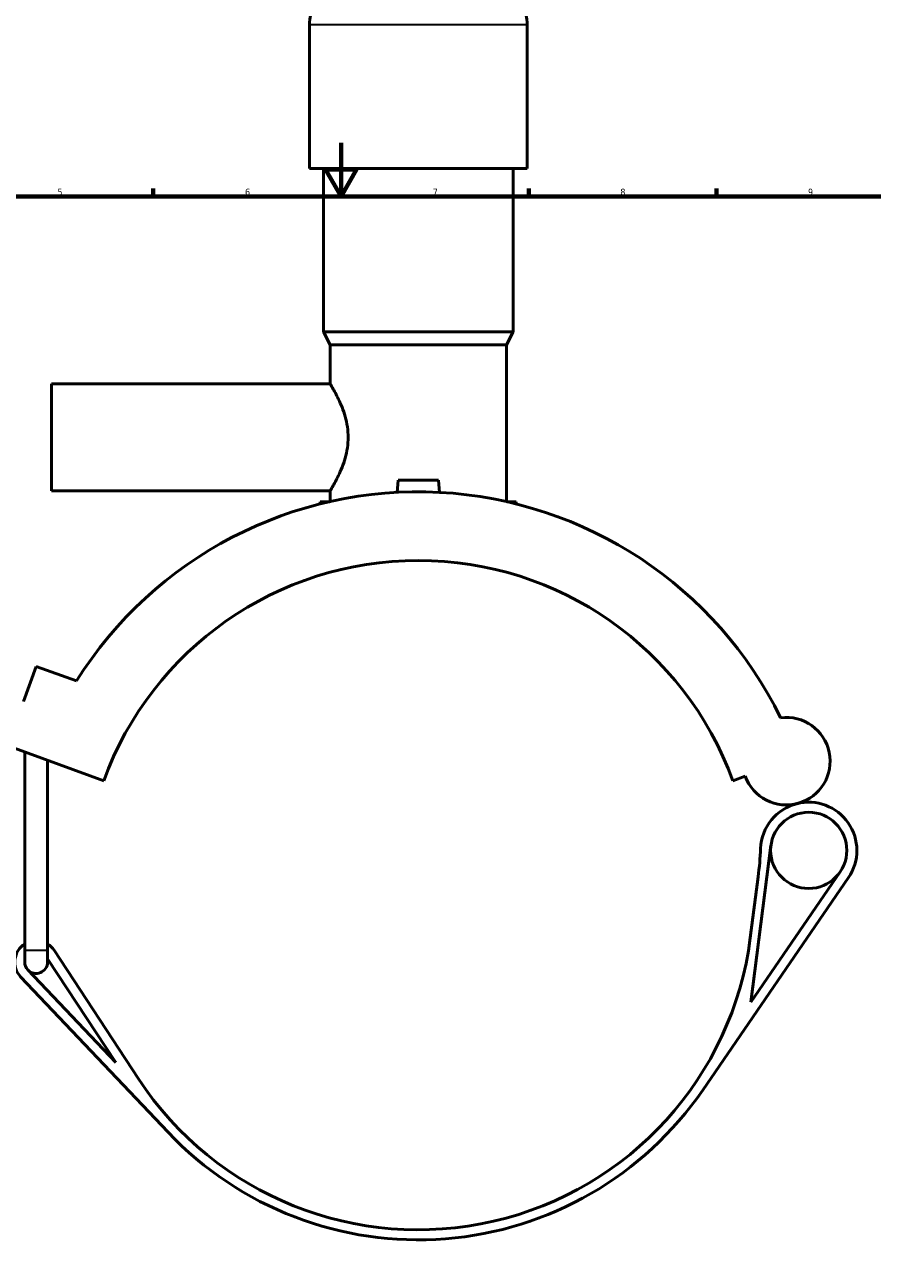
# Model space of a CAD drawing. Header units: millimetres. Extents: x 0 to 1017, y -235 to 1226.
# Tile 4 of 8: x 302 to 619, y 176 to 638. Entities that reach past the tile are written whole.
import ezdxf

# ---------------------------------------------------------------- set-up
doc = ezdxf.new("R2010")
doc.units = ezdxf.units.MM
for name, color, linetype, lineweight in [('Border (ISO)', 7, 'Continuous', 70), ('Visible (ISO)', 7, 'Continuous', 50), ('Visible Narrow (ISO)', 7, 'Continuous', 35)]:
    doc.layers.add(name, color=color, linetype=linetype, lineweight=lineweight)
doc.styles.add('Note Text (ISO)', font='tahoma.ttf')

# ---------------------------------------------------------------- blocks, each defined once
blk = doc.blocks.new('Borders Default Border')
at = {"layer": 'Border (ISO)'}
for p, q in [((350.42, 574), (350.42, 576.9)), ((490.58, 574), (490.58, 576.9)), ((560.67, 574), (560.67, 576.9))]:
    blk.add_line(p, q, dxfattribs=at)
at = {"layer": 'Border (ISO)', "flags": 128}
for points in [[(420.5, 594), (420.5, 574), (414.73, 584), (426.27, 584), (420.5, 574)], [(20, 20), (20, 574), (821, 574), (821, 20), (20, 20)]]:
    blk.add_lwpolyline(points, dxfattribs=at)
at = {"layer": 'Border (ISO)', "color": 232, "true_color": 0xca0064, "char_height": 2.5, "attachment_point": 7, "style": 'Note Text (ISO)'}
for s, insert in [('5', (314.64, 574.35)), ('6', (384.66, 574.35)), ('7', (454.77, 574.4)), ('8', (524.81, 574.34)), ('9', (594.88, 574.35))]:
    blk.add_mtext(s, dxfattribs=dict(at, insert=insert))

msp = doc.modelspace()

# ---------------------------------------------------------------- linework, layer by layer
at = {"layer": 'Visible (ISO)'}
for p, q in [((408.686, 584.432), (408.686, 638.112)), ((490.019, 584.432), (490.019, 638.112)), ((490.019, 584.432), (408.686, 584.432)), ((413.973, 523.432), (413.973, 584.432)), ((484.733, 523.432), (484.733, 584.432)), ((484.733, 523.432), (413.973, 523.432)), ((416.413, 518.552), (413.973, 523.432)), ((482.293, 518.552), (484.733, 523.432)), ((482.293, 518.552), (416.413, 518.552)), ((416.413, 504.032), (416.413, 518.552)), ((482.293, 460.024), (482.293, 518.552)), ((312.353, 464.032), (312.353, 504.032)), ((312.353, 504.032), (416.413, 504.032)), ((441.853, 468.032), (441.453, 463.462)), ((456.853, 468.032), (441.853, 468.032)), ((456.853, 468.032), (457.253, 463.462)), ((312.353, 464.032), (416.413, 464.032)), ((416.413, 460.024), (416.413, 464.032)), ((416.271, 459.992), (412.753, 459.992)), ((412.753, 459.155), (412.753, 459.992)), ((485.953, 459.992), (482.435, 459.992)), ((485.953, 459.155), (485.953, 459.992)), ((301.933, 385.311), (306.722, 398.467)), ((306.722, 398.467), (321.703, 393.014)), ((291.954, 370.32), (331.891, 355.784)), ((302.42, 292.432), (302.42, 366.511)), ((310.92, 292.432), (310.92, 363.417)), ((566.814, 355.784), (571.422, 357.462)), ((573.497, 273.044), (581.013, 331.568)), ((555.538, 240.222), (609.957, 319.587)), ((576.255, 319.852), (573.335, 297.11)), ((606.864, 321.707), (573.497, 273.044)), ((302.42, 292.432), (302.42, 288.032)), ((310.92, 288.032), (310.92, 292.432)), ((344.854, 244.439), (313.358, 292.422)), ((310.92, 289.302), (336.384, 250.509)), ((300.864, 282.528), (355.914, 224.456)), ((336.384, 250.509), (303.585, 285.108))]:
    msp.add_line(p, q, dxfattribs=at)
msp.add_circle((595.127, 329.755), 14.231, dxfattribs=at)
for centre, radius, start, end in [((422.268, 638.112), 13.582, 147.38758, 180), ((476.438, 638.112), 13.582, 0, 32.61242), ((449.353, 313.032), 150.637, 26.08123, 147.92972), ((449.353, 313.032), 125, 20, 160), ((586.783, 363.052), 16.346, 200, 97.49331), ((595.127, 329.755), 17.981, 104.06913, 177.58735), ((595.127, 329.755), 17.981, 325.56227, 104.06913), ((452.273, 335.774), 125, 352.68191, 357.58735), ((449.353, 313.032), 125, 213.28105, 352.68191), ((306.67, 288.032), 8, 122.08995, 223.46951), ((306.67, 288.032), 8, 33.28105, 57.91005), ((306.67, 288.032), 4.25, 180, 223.46951), ((306.67, 288.032), 4.25, 223.46951, 0), ((449.353, 313.032), 128.75, 223.46951, 325.56227)]:
    msp.add_arc(centre, radius, start, end, dxfattribs=at)
msp.add_open_spline([(416.413, 504.032), (416.413, 504.032), (416.491, 503.905), (416.804, 503.381), (417.04, 502.985), (417.635, 501.953), (417.994, 501.316), (418.772, 499.859), (419.191, 499.04), (420.018, 497.302), (420.456, 496.318), (421.302, 494.17), (421.708, 493.006), (422.403, 490.559), (422.691, 489.274), (423.079, 486.661), (423.179, 485.333), (423.179, 482.731), (423.079, 481.403), (422.691, 478.79), (422.403, 477.504), (421.708, 475.058), (421.302, 473.894), (420.456, 471.746), (420.018, 470.762), (419.191, 469.024), (418.772, 468.204), (417.994, 466.748), (417.635, 466.111), (417.04, 465.079), (416.804, 464.683), (416.491, 464.159), (416.413, 464.032), (416.413, 464.032)], degree=3, knots=[3.1117572, 3.1117572, 3.1117572, 3.1117572, 3.4993919, 3.4993919, 3.8870265, 3.8870265, 4.2746611, 4.2746611, 4.6622958, 4.6622958, 5.0526004, 5.0526004, 5.4429051, 5.4429051, 5.8332098, 5.8332098, 6.2235144, 6.2235144, 6.6138191, 6.6138191, 7.0041237, 7.0041237, 7.3944284, 7.3944284, 7.7847331, 7.7847331, 8.1723677, 8.1723677, 8.5600023, 8.5600023, 8.947637, 8.947637, 9.3352716, 9.3352716, 9.3352716, 9.3352716], dxfattribs=at)
at = {"layer": 'Visible Narrow (ISO)'}
for p, q in [((489.519, 638.112), (409.187, 638.112)), ((302.472, 292.432), (310.868, 292.432))]:
    msp.add_line(p, q, dxfattribs=at)

# ---------------------------------------------------------------- block references
msp.add_blockref('Borders Default Border', (0, 0))

doc.saveas('drawing.dxf')
